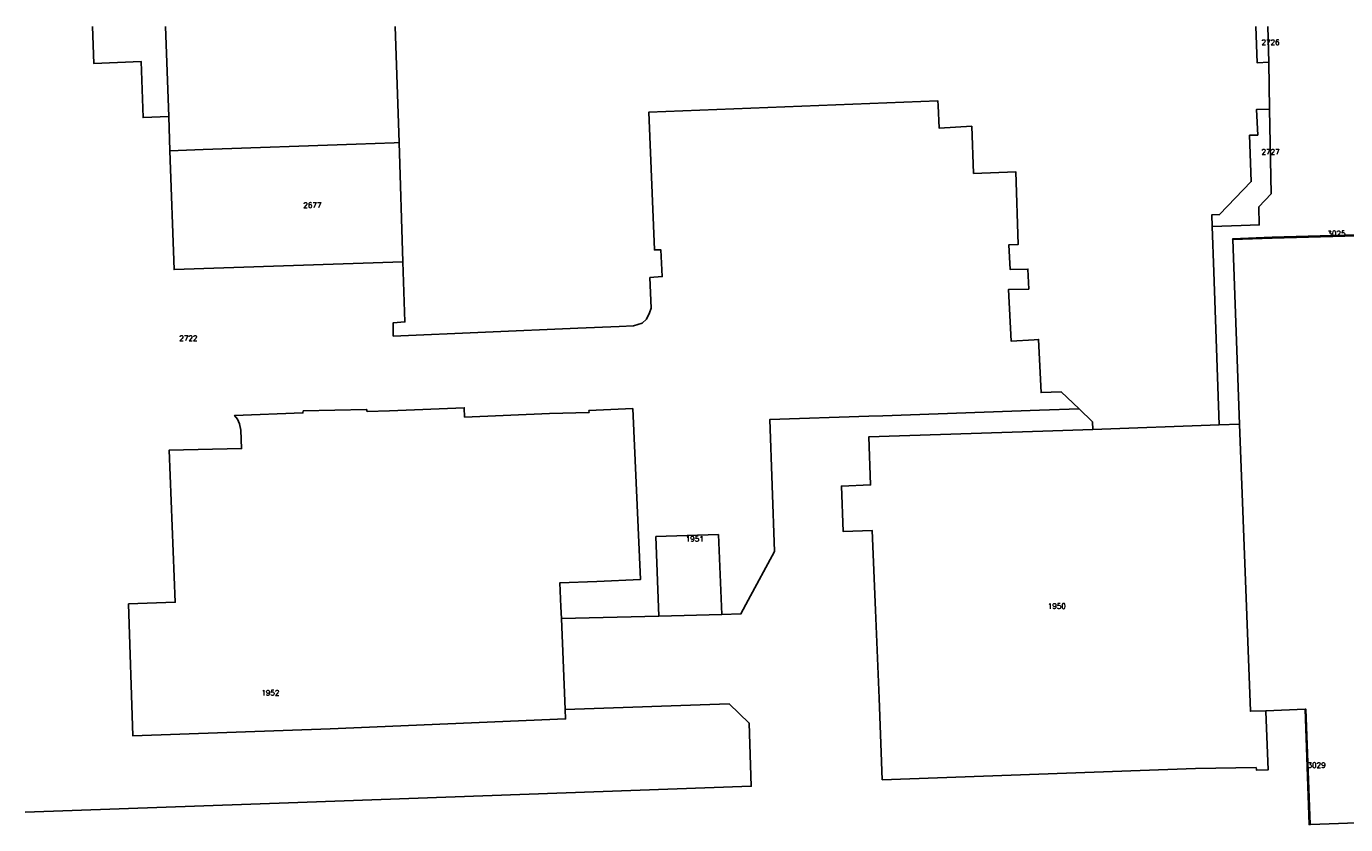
# Model space of a CAD drawing. Header units: metres. Extents: x 256352 to 256907, y 533293 to 533854.
# Tile 13 of 15: x 256644 to 256769, y 533778 to 533853. Entities that reach past the tile are written whole.
import ezdxf
from ezdxf.lldxf.tags import DXFTag

# ---------------------------------------------------------------- set-up
doc = ezdxf.new("R2010")
doc.units = ezdxf.units.M
doc.header["$LTSCALE"] = 0.5
doc.layers.add('BRK Perceelnummers', color=150, linetype='Continuous', lineweight=20)
doc.layers.add('BRK Perceelsgrenzen', color=150, linetype='KG-KADASTRAAL-SO')
doc.styles.get("Standard").update_dxf_attribs({"font": 'txt.shx'})
tags = doc.linetypes.add('KG-KADASTRAAL-SO', pattern='A,5.5,-2,["K",Standard,S=1.8,R=0,X=0,Y=-0.9],-2,5.5,-2,[5,NLCS.SHX,S=0.75,R=0,X=0,Y=0],-2', length=19).pattern_tags.tags
tags[6] = DXFTag(74, 10)

msp = doc.modelspace()

# ---------------------------------------------------------------- linework, layer by layer
at = {"layer": 'BRK Perceelsgrenzen'}
for p, q in [((256761.819, 533845.628), (256761.732, 533850.062)), ((256657.757, 533841.688), (256657.645, 533844.928)), ((256679.442, 533842.466), (256679.811, 533831.19)), ((256758.323, 533833.281), (256758.981, 533815.807)), ((256745.087, 533815.323), (256757.052, 533815.753)), ((256758.981, 533815.807), (256757.052, 533815.753)), ((256694.801, 533797.408), (256704.028, 533797.656)), ((256695.165, 533788.802), (256694.801, 533797.408)), ((256704.028, 533797.656), (256709.985, 533797.816)), ((256761.45, 533788.697), (256765.171, 533788.837)), ((256765.677, 533777.921), (256781.006, 533778.519))]:
    msp.add_line(p, q, dxfattribs=at)
for points in [[(256657.645, 533844.928), (256655.225, 533844.835), (256655.041, 533850.131), (256650.545, 533849.958), (256650.423, 533853.459)], [(256657.645, 533844.928), (256657.352, 533853.459)], [(256679.083, 533853.459), (256679.442, 533842.466)], [(256761.732, 533850.062), (256760.636, 533850.024), (256760.517, 533853.459)], [(256761.732, 533850.062), (256761.665, 533853.459)], [(256679.811, 533831.19), (256679.997, 533825.492), (256678.868, 533825.402), (256678.889, 533824.144), (256696.358, 533824.885), (256700.278, 533825.07), (256701.639, 533825.11), (256702.458, 533825.369), (256702.848, 533825.753), (256703.128, 533826.343), (256703.292, 533826.795), (256703.17, 533829.694), (256704.339, 533829.78), (256704.22, 533832.309), (256703.61, 533832.299), (256703.08, 533845.348), (256730.437, 533846.406), (256730.467, 533845.961), (256730.544, 533843.839), (256733.635, 533844.015), (256733.804, 533839.541), (256737.806, 533839.692), (256738.03, 533832.818), (256737.153, 533832.801), (256737.275, 533830.449), (256738.952, 533830.485), (256739.021, 533828.604), (256737.104, 533828.549), (256737.357, 533823.68), (256739.523, 533823.809), (256739.951, 533823.834), (256740.188, 533818.801), (256742.088, 533818.869), (256743.782, 533817.252)], [(256756.379, 533834.509), (256756.339, 533835.618), (256757.09, 533835.645), (256760.078, 533838.775), (256759.921, 533843.15), (256760.696, 533843.177), (256760.573, 533845.584), (256761.819, 533845.628)], [(256756.379, 533834.509), (256759.135, 533834.612), (256760.834, 533834.675), (256760.8, 533836.374), (256761.976, 533837.619), (256761.819, 533845.628)], [(256679.442, 533842.466), (256678.982, 533842.449), (256675.39, 533842.319), (256660.888, 533841.817), (256657.757, 533841.688)], [(256679.811, 533831.19), (256658.144, 533830.442), (256657.757, 533841.688)], [(256757.052, 533815.753), (256756.532, 533830.232), (256756.379, 533834.509)], [(256772.369, 533833.786), (256772.289, 533833.784), (256762.057, 533833.501), (256758.32, 533833.361), (256758.323, 533833.281)], [(256758.323, 533833.281), (256762.059, 533833.421), (256772.372, 533833.706), (256772.369, 533833.786)], [(256694.801, 533797.408), (256694.754, 533798.524), (256694.658, 533800.798), (256698.153, 533800.925), (256702.287, 533801.115), (256701.546, 533817.291), (256697.412, 533817.101), (256697.419, 533816.918), (256693.667, 533816.826), (256685.646, 533816.487), (256685.609, 533817.369), (256678.535, 533817.071), (256676.425, 533817.017), (256676.366, 533817.208), (256670.37, 533817.061), (256670.339, 533816.871), (256663.883, 533816.645), (256664.156, 533816.296), (256664.336, 533815.859), (256664.473, 533815.235), (256664.534, 533813.507), (256657.674, 533813.342), (256658.263, 533798.968), (256653.841, 533798.808), (256654.245, 533786.319), (256672.909, 533786.985), (256695.202, 533787.927), (256695.165, 533788.802)], [(256709.985, 533797.816), (256711.782, 533797.864), (256712.472, 533799.143), (256714.96, 533803.757), (256714.515, 533816.243), (256723.909, 533816.567), (256725.217, 533816.612), (256740.047, 533817.123), (256743.782, 533817.252)], [(256743.782, 533817.252), (256745.062, 533816.029), (256745.087, 533815.323)], [(256758.981, 533815.807), (256760.003, 533788.642), (256761.45, 533788.697)], [(256745.087, 533815.323), (256740.359, 533815.164), (256723.878, 533814.609), (256724.062, 533810.072), (256721.298, 533809.962), (256721.464, 533805.659), (256724.202, 533805.764), (256724.522, 533798.206), (256724.875, 533789.886), (256725.157, 533782.166), (256754.806, 533783.212), (256760.531, 533783.312), (256760.573, 533783.123), (256760.588, 533783.056), (256761.668, 533783.093), (256761.453, 533788.617), (256761.45, 533788.697)], [(256709.985, 533797.816), (256709.656, 533805.365), (256703.748, 533805.177), (256704.028, 533797.656)], [(256644.047, 533779.103), (256669.861, 533780.02), (256712.767, 533781.543), (256712.583, 533787.532), (256710.686, 533789.344), (256695.165, 533788.802)], [(256765.677, 533777.921), (256765.662, 533777.935), (256765.251, 533788.84), (256765.171, 533788.837)], [(256765.171, 533788.837), (256765.549, 533777.916), (256765.677, 533777.921)]]:
    msp.add_lwpolyline(points, dxfattribs=at)

# ---------------------------------------------------------------- texts
at = {"layer": 'BRK Perceelnummers'}
for s, p in [('2726', (256761.051, 533851.698)), ('2727', (256761.051, 533841.342)), ('2677', (256670.379, 533836.292)), ('3025', (256767.28, 533833.615)), ('2722', (256658.644, 533823.696)), ('1951', (256706.565, 533804.705)), ('1950', (256740.827, 533798.351)), ('1952', (256666.405, 533790.148)), ('3029', (256765.407, 533783.292))]:
    msp.add_text(s, height=0.5, dxfattribs=at).set_placement(p)

doc.saveas('drawing.dxf')
